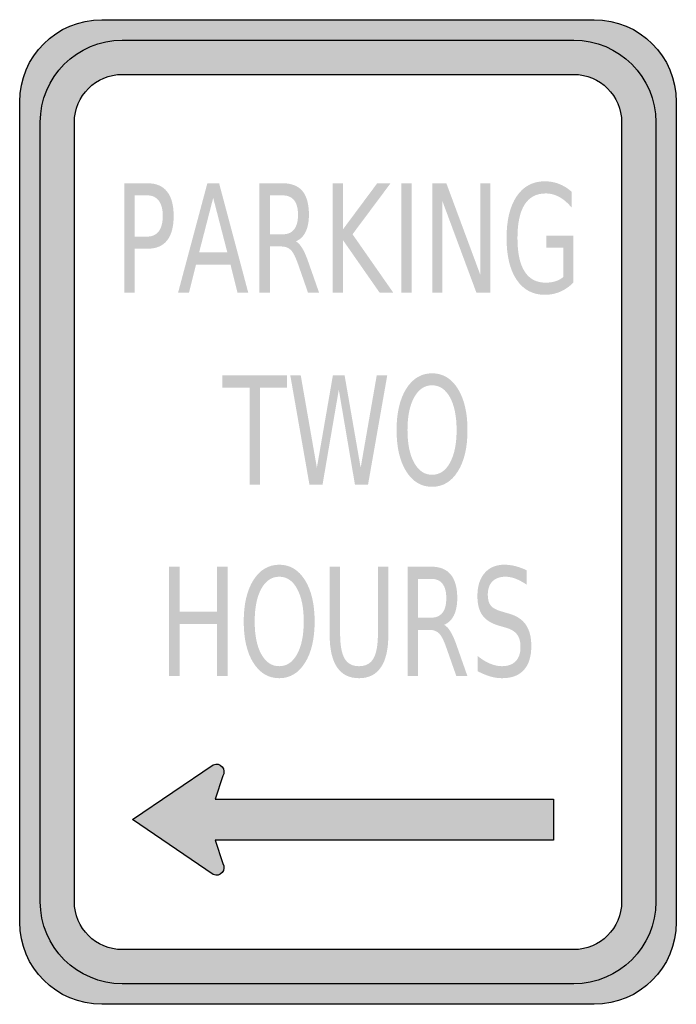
# Model space of a CAD drawing. Header units: inches. Extents: x -0.5 to 0.5, y -0.75 to 0.75.
import ezdxf

# ---------------------------------------------------------------- set-up
doc = ezdxf.new("R2010")
doc.units = ezdxf.units.IN
doc.header["$MEASUREMENT"] = 0

msp = doc.modelspace()

# ---------------------------------------------------------------- hatches: boundary and pattern name
h = msp.add_hatch(color=7)
edge = h.paths.add_edge_path()
edge.add_spline(control_points=[(-0.5, 0.625), (-0.5, 0.694), (-0.444, 0.75), (-0.375, 0.75)], knot_values=[0, 0, 0, 0, 1, 1, 1, 1], degree=3, periodic=0)
edge.add_line((-0.375, 0.75), (0.375, 0.75))
edge.add_spline(control_points=[(0.375, 0.75), (0.444, 0.75), (0.5, 0.694), (0.5, 0.625)], knot_values=[0, 0, 0, 0, 1, 1, 1, 1], degree=3, periodic=0)
edge.add_line((0.5, 0.625), (0.5, -0.625))
edge.add_spline(control_points=[(0.5, -0.625), (0.5, -0.694), (0.444, -0.75), (0.375, -0.75)], knot_values=[0, 0, 0, 0, 1, 1, 1, 1], degree=3, periodic=0)
edge.add_line((0.375, -0.75), (-0.375, -0.75))
edge.add_spline(control_points=[(-0.375, -0.75), (-0.444, -0.75), (-0.5, -0.694), (-0.5, -0.625)], knot_values=[0, 0, 0, 0, 1, 1, 1, 1], degree=3, periodic=0)
edge.add_line((-0.5, -0.625), (-0.5, 0.625))
edge = h.paths.add_edge_path(flags=0)
edge.add_spline(control_points=[(0.3438, 0.6667), (0.384, 0.6667), (0.4167, 0.634), (0.4167, 0.5938)], knot_values=[0, 0, 0, 0, 1, 1, 1, 1], degree=3, periodic=0)
edge.add_line((0.4167, 0.5938), (0.4167, -0.5937))
edge.add_spline(control_points=[(0.4167, -0.5937), (0.4167, -0.634), (0.384, -0.6667), (0.3438, -0.6667)], knot_values=[0, 0, 0, 0, 1, 1, 1, 1], degree=3, periodic=0)
edge.add_line((0.3438, -0.6667), (-0.3437, -0.6667))
edge.add_spline(control_points=[(-0.3437, -0.6667), (-0.384, -0.6667), (-0.4167, -0.634), (-0.4167, -0.5937)], knot_values=[0, 0, 0, 0, 1, 1, 1, 1], degree=3, periodic=0)
edge.add_line((-0.4167, -0.5937), (-0.4167, 0.5938))
edge.add_spline(control_points=[(-0.4167, 0.5938), (-0.4167, 0.634), (-0.384, 0.6667), (-0.3437, 0.6667)], knot_values=[0, 0, 0, 0, 1, 1, 1, 1], degree=3, periodic=0)
edge.add_line((-0.3437, 0.6667), (0.3438, 0.6667))
h = msp.add_hatch(color=7)
edge = h.paths.add_edge_path()
edge.add_spline(control_points=[(-0.3437, 0.7188), (-0.4128, 0.7188), (-0.4687, 0.6628), (-0.4687, 0.5938)], knot_values=[0, 0, 0, 0, 1, 1, 1, 1], degree=3, periodic=0)
edge.add_line((-0.4687, 0.5938), (-0.4687, -0.5937))
edge.add_spline(control_points=[(-0.4687, -0.5937), (-0.4687, -0.6628), (-0.4128, -0.7187), (-0.3437, -0.7187)], knot_values=[0, 0, 0, 0, 1, 1, 1, 1], degree=3, periodic=0)
edge.add_line((-0.3437, -0.7187), (0.3438, -0.7187))
edge.add_spline(control_points=[(0.3438, -0.7187), (0.4128, -0.7187), (0.4688, -0.6628), (0.4688, -0.5937)], knot_values=[0, 0, 0, 0, 1, 1, 1, 1], degree=3, periodic=0)
edge.add_line((0.4688, -0.5937), (0.4688, 0.5938))
edge.add_spline(control_points=[(0.4688, 0.5938), (0.4688, 0.6628), (0.4128, 0.7188), (0.3438, 0.7188)], knot_values=[0, 0, 0, 0, 1, 1, 1, 1], degree=3, periodic=0)
edge.add_line((0.3438, 0.7188), (-0.3437, 0.7188))
edge = h.paths.add_edge_path(flags=0)
edge.add_spline(control_points=[(-0.3437, 0.6667), (-0.384, 0.6667), (-0.4167, 0.634), (-0.4167, 0.5938)], knot_values=[0, 0, 0, 0, 1, 1, 1, 1], degree=3, periodic=0)
edge.add_line((-0.4167, 0.5938), (-0.4167, -0.5937))
edge.add_spline(control_points=[(-0.4167, -0.5937), (-0.4167, -0.6131), (-0.409, -0.6316), (-0.3953, -0.6453), (-0.3816, -0.659), (-0.3631, -0.6667), (-0.3437, -0.6667)], knot_values=[0, 0, 0, 0, 1, 1, 1, 2, 2, 2, 2], degree=3, periodic=0)
edge.add_line((-0.3437, -0.6667), (0.3438, -0.6667))
edge.add_spline(control_points=[(0.3438, -0.6667), (0.3631, -0.6667), (0.3816, -0.659), (0.3953, -0.6453), (0.409, -0.6316), (0.4167, -0.6131), (0.4167, -0.5937)], knot_values=[0, 0, 0, 0, 1, 1, 1, 2, 2, 2, 2], degree=3, periodic=0)
edge.add_line((0.4167, -0.5937), (0.4167, 0.5938))
edge.add_spline(control_points=[(0.4167, 0.5938), (0.4167, 0.6131), (0.409, 0.6316), (0.3953, 0.6453), (0.3816, 0.659), (0.3631, 0.6667), (0.3438, 0.6667)], knot_values=[0, 0, 0, 0, 1, 1, 1, 2, 2, 2, 2], degree=3, periodic=0)
edge.add_line((0.3438, 0.6667), (-0.3437, 0.6667))
h = msp.add_hatch(color=7)
edge = h.paths.add_edge_path()
edge.add_line((-0.3408, 0.5008), (-0.3052, 0.5008))
edge.add_spline(control_points=[(-0.3052, 0.5008), (-0.2921, 0.5008), (-0.2822, 0.4966), (-0.2755, 0.4881), (-0.2688, 0.4797), (-0.2655, 0.4673), (-0.2655, 0.451), (-0.2655, 0.4346), (-0.2688, 0.4221), (-0.2755, 0.4137), (-0.2822, 0.4053), (-0.2921, 0.4011), (-0.3052, 0.4011)], knot_values=[0, 0, 0, 0, 1, 1, 1, 2, 2, 2, 3, 3, 3, 4, 4, 4, 4], degree=3, periodic=0)
edge.add_line((-0.3052, 0.4011), (-0.325, 0.4011))
edge.add_line((-0.325, 0.4011), (-0.325, 0.3341))
edge.add_line((-0.325, 0.3341), (-0.3408, 0.3341))
edge.add_line((-0.3408, 0.3341), (-0.3408, 0.5008))
edge = h.paths.add_edge_path(flags=0)
edge.add_line((-0.325, 0.4823), (-0.325, 0.4196))
edge.add_line((-0.325, 0.4196), (-0.3052, 0.4196))
edge.add_spline(control_points=[(-0.3052, 0.4196), (-0.2978, 0.4196), (-0.2922, 0.4224), (-0.2881, 0.4278), (-0.2841, 0.4332), (-0.2821, 0.441), (-0.2821, 0.451), (-0.2821, 0.461), (-0.2841, 0.4687), (-0.2881, 0.4741), (-0.2922, 0.4796), (-0.2978, 0.4823), (-0.3052, 0.4823)], knot_values=[0, 0, 0, 0, 1, 1, 1, 2, 2, 2, 3, 3, 3, 4, 4, 4, 4], degree=3, periodic=0)
edge.add_line((-0.3052, 0.4823), (-0.325, 0.4823))
h = msp.add_hatch(color=7)
h.paths.add_polyline_path([(-0.2142, 0.5008), (-0.1963, 0.5008), (-0.1519, 0.3341), (-0.1683, 0.3341), (-0.1789, 0.3769), (-0.2315, 0.3769), (-0.2421, 0.3341), (-0.2588, 0.3341), (-0.2142, 0.5008)])
h.paths.add_polyline_path([(-0.2053, 0.4786), (-0.2267, 0.3956), (-0.1838, 0.3956), (-0.2053, 0.4786)], flags=0)
h = msp.add_hatch(color=7)
edge = h.paths.add_edge_path()
edge.add_spline(control_points=[(-0.0795, 0.4123), (-0.0761, 0.4106), (-0.0728, 0.4071), (-0.0696, 0.4018), (-0.0664, 0.3964), (-0.0632, 0.3891), (-0.06, 0.3797)], knot_values=[0, 0, 0, 0, 1, 1, 1, 2, 2, 2, 2], degree=3, periodic=0)
edge.add_line((-0.06, 0.3797), (-0.044, 0.3341))
edge.add_line((-0.044, 0.3341), (-0.0609, 0.3341))
edge.add_line((-0.0609, 0.3341), (-0.0758, 0.3769))
edge.add_spline(control_points=[(-0.0758, 0.3769), (-0.0797, 0.3881), (-0.0834, 0.3955), (-0.087, 0.3991), (-0.0907, 0.4028), (-0.0956, 0.4046), (-0.1019, 0.4046)], knot_values=[0, 0, 0, 0, 1, 1, 1, 2, 2, 2, 2], degree=3, periodic=0)
edge.add_line((-0.1019, 0.4046), (-0.119, 0.4046))
edge.add_line((-0.119, 0.4046), (-0.119, 0.3341))
edge.add_line((-0.119, 0.3341), (-0.1348, 0.3341))
edge.add_line((-0.1348, 0.3341), (-0.1348, 0.5008))
edge.add_line((-0.1348, 0.5008), (-0.0992, 0.5008))
edge.add_spline(control_points=[(-0.0992, 0.5008), (-0.0859, 0.5008), (-0.0759, 0.4968), (-0.0693, 0.4889), (-0.0628, 0.4809), (-0.0595, 0.4689), (-0.0595, 0.4528), (-0.0595, 0.4423), (-0.0612, 0.4336), (-0.0646, 0.4267), (-0.068, 0.4198), (-0.073, 0.415), (-0.0795, 0.4123)], knot_values=[0, 0, 0, 0, 1, 1, 1, 2, 2, 2, 3, 3, 3, 4, 4, 4, 4], degree=3, periodic=0)
edge = h.paths.add_edge_path(flags=0)
edge.add_line((-0.119, 0.4823), (-0.119, 0.4231))
edge.add_line((-0.119, 0.4231), (-0.0992, 0.4231))
edge.add_spline(control_points=[(-0.0992, 0.4231), (-0.0916, 0.4231), (-0.0858, 0.4256), (-0.082, 0.4306), (-0.0781, 0.4357), (-0.0761, 0.4431), (-0.0761, 0.4528), (-0.0761, 0.4626), (-0.0781, 0.4699), (-0.082, 0.4749), (-0.0858, 0.4798), (-0.0916, 0.4823), (-0.0992, 0.4823)], knot_values=[0, 0, 0, 0, 1, 1, 1, 2, 2, 2, 3, 3, 3, 4, 4, 4, 4], degree=3, periodic=0)
edge.add_line((-0.0992, 0.4823), (-0.119, 0.4823))
for points in [[(-0.0236, 0.5008), (-0.0078, 0.5008), (-0.0078, 0.4304), (0.0445, 0.5008), (0.0648, 0.5008), (0.0069, 0.4231), (0.069, 0.3341), (0.0482, 0.3341), (-0.0078, 0.4144), (-0.0078, 0.3341), (-0.0236, 0.3341), (-0.0236, 0.5008)], [(0.0813, 0.5008), (0.0971, 0.5008), (0.0971, 0.3341), (0.0813, 0.3341), (0.0813, 0.5008)], [(0.1285, 0.5008), (0.1498, 0.5008), (0.2015, 0.3614), (0.2015, 0.5008), (0.2168, 0.5008), (0.2168, 0.3341), (0.1956, 0.3341), (0.1438, 0.4736), (0.1438, 0.3341), (0.1285, 0.3341), (0.1285, 0.5008)], [(-0.1914, 0.2083), (-0.0928, 0.2083), (-0.0928, 0.1893), (-0.1342, 0.1893), (-0.1342, 0.0416), (-0.15, 0.0416), (-0.15, 0.1893), (-0.1914, 0.1893), (-0.1914, 0.2083)], [(-0.0879, 0.2083), (-0.072, 0.2083), (-0.0474, 0.0674), (-0.023, 0.2083), (-0.0052, 0.2083), (0.0193, 0.0674), (0.0438, 0.2083), (0.0598, 0.2083), (0.0305, 0.0416), (0.0106, 0.0416), (-0.014, 0.1863), (-0.0388, 0.0416), (-0.0587, 0.0416), (-0.0879, 0.2083)], [(-0.2724, -0.0833), (-0.2566, -0.0833), (-0.2566, -0.1517), (-0.1993, -0.1517), (-0.1993, -0.0833), (-0.1835, -0.0833), (-0.1835, -0.25), (-0.1993, -0.25), (-0.1993, -0.1706), (-0.2566, -0.1706), (-0.2566, -0.25), (-0.2724, -0.25), (-0.2724, -0.0833)]]:
    msp.add_hatch(color=7).paths.add_polyline_path(points)
h = msp.add_hatch(color=7)
edge = h.paths.add_edge_path()
edge.add_line((0.3278, 0.3579), (0.3278, 0.4027))
edge.add_line((0.3278, 0.4027), (0.302, 0.4027))
edge.add_line((0.302, 0.4027), (0.302, 0.4212))
edge.add_line((0.302, 0.4212), (0.3434, 0.4212))
edge.add_line((0.3434, 0.4212), (0.3434, 0.3497))
edge.add_spline(control_points=[(0.3434, 0.3497), (0.3373, 0.3435), (0.3306, 0.3388), (0.3232, 0.3356), (0.3159, 0.3325), (0.3081, 0.3309), (0.2997, 0.3309), (0.2815, 0.3309), (0.2672, 0.3385), (0.2569, 0.3537), (0.2466, 0.3689), (0.2415, 0.3901), (0.2415, 0.4173), (0.2415, 0.4445), (0.2466, 0.4658), (0.2569, 0.481), (0.2672, 0.4962), (0.2815, 0.5038), (0.2997, 0.5038), (0.3073, 0.5038), (0.3146, 0.5025), (0.3214, 0.4998), (0.3283, 0.4971), (0.3346, 0.4932), (0.3404, 0.488)], knot_values=[0, 0, 0, 0, 1, 1, 1, 2, 2, 2, 3, 3, 3, 4, 4, 4, 5, 5, 5, 6, 6, 6, 7, 7, 7, 8, 8, 8, 8], degree=3, periodic=0)
edge.add_line((0.3404, 0.488), (0.3404, 0.464))
edge.add_spline(control_points=[(0.3404, 0.464), (0.3345, 0.471), (0.3283, 0.4764), (0.3218, 0.4799), (0.3152, 0.4835), (0.3083, 0.4853), (0.301, 0.4853), (0.2868, 0.4853), (0.2761, 0.4796), (0.2689, 0.4682), (0.2617, 0.4568), (0.2581, 0.4399), (0.2581, 0.4173), (0.2581, 0.3948), (0.2617, 0.3779), (0.2689, 0.3665), (0.2761, 0.3551), (0.2868, 0.3494), (0.301, 0.3494), (0.3066, 0.3494), (0.3116, 0.3501), (0.316, 0.3515), (0.3203, 0.3529), (0.3243, 0.355), (0.3278, 0.3579)], knot_values=[0, 0, 0, 0, 1, 1, 1, 2, 2, 2, 3, 3, 3, 4, 4, 4, 5, 5, 5, 6, 6, 6, 7, 7, 7, 8, 8, 8, 8], degree=3, periodic=0)
h = msp.add_hatch(color=7)
edge = h.paths.add_edge_path()
edge.add_spline(control_points=[(0.1281, 0.2113), (0.1444, 0.2113), (0.1575, 0.2035), (0.1673, 0.1878), (0.1771, 0.1721), (0.182, 0.1511), (0.182, 0.1248), (0.182, 0.0985), (0.1771, 0.0775), (0.1673, 0.0619), (0.1575, 0.0462), (0.1444, 0.0384), (0.1281, 0.0384), (0.1117, 0.0384), (0.0986, 0.0462), (0.0887, 0.0618), (0.0789, 0.0775), (0.074, 0.0984), (0.074, 0.1248), (0.074, 0.1511), (0.0789, 0.1721), (0.0887, 0.1878), (0.0986, 0.2035), (0.1117, 0.2113), (0.1281, 0.2113)], knot_values=[0, 0, 0, 0, 1, 1, 1, 2, 2, 2, 3, 3, 3, 4, 4, 4, 5, 5, 5, 6, 6, 6, 7, 7, 7, 8, 8, 8, 8], degree=3, periodic=0)
edge = h.paths.add_edge_path(flags=0)
edge.add_spline(control_points=[(0.1281, 0.193), (0.1166, 0.193), (0.1075, 0.1869), (0.1008, 0.1747), (0.094, 0.1625), (0.0906, 0.1458), (0.0906, 0.1248), (0.0906, 0.1038), (0.094, 0.0872), (0.1008, 0.075), (0.1075, 0.0628), (0.1166, 0.0567), (0.1281, 0.0567), (0.1395, 0.0567), (0.1486, 0.0628), (0.1553, 0.075), (0.162, 0.0872), (0.1654, 0.1038), (0.1654, 0.1248), (0.1654, 0.1458), (0.162, 0.1625), (0.1553, 0.1747), (0.1486, 0.1869), (0.1395, 0.193), (0.1281, 0.193)], knot_values=[0, 0, 0, 0, 1, 1, 1, 2, 2, 2, 3, 3, 3, 4, 4, 4, 5, 5, 5, 6, 6, 6, 7, 7, 7, 8, 8, 8, 8], degree=3, periodic=0)
h = msp.add_hatch(color=7)
edge = h.paths.add_edge_path()
edge.add_spline(control_points=[(-0.1047, -0.0803), (-0.0883, -0.0803), (-0.0753, -0.0882), (-0.0655, -0.1038), (-0.0557, -0.1195), (-0.0508, -0.1405), (-0.0508, -0.1668), (-0.0508, -0.1931), (-0.0557, -0.2141), (-0.0655, -0.2297), (-0.0753, -0.2454), (-0.0883, -0.2532), (-0.1047, -0.2532), (-0.1211, -0.2532), (-0.1342, -0.2454), (-0.1441, -0.2298), (-0.1539, -0.2142), (-0.1588, -0.1932), (-0.1588, -0.1668), (-0.1588, -0.1405), (-0.1539, -0.1195), (-0.1441, -0.1038), (-0.1342, -0.0882), (-0.1211, -0.0803), (-0.1047, -0.0803)], knot_values=[0, 0, 0, 0, 1, 1, 1, 2, 2, 2, 3, 3, 3, 4, 4, 4, 5, 5, 5, 6, 6, 6, 7, 7, 7, 8, 8, 8, 8], degree=3, periodic=0)
edge = h.paths.add_edge_path(flags=0)
edge.add_spline(control_points=[(-0.1047, -0.0986), (-0.1162, -0.0986), (-0.1253, -0.1047), (-0.132, -0.1169), (-0.1388, -0.1291), (-0.1421, -0.1458), (-0.1421, -0.1668), (-0.1421, -0.1878), (-0.1388, -0.2044), (-0.132, -0.2166), (-0.1253, -0.2288), (-0.1162, -0.2349), (-0.1047, -0.2349), (-0.0932, -0.2349), (-0.0842, -0.2288), (-0.0775, -0.2166), (-0.0708, -0.2044), (-0.0674, -0.1878), (-0.0674, -0.1668), (-0.0674, -0.1458), (-0.0708, -0.1291), (-0.0775, -0.1169), (-0.0842, -0.1047), (-0.0932, -0.0986), (-0.1047, -0.0986)], knot_values=[0, 0, 0, 0, 1, 1, 1, 2, 2, 2, 3, 3, 3, 4, 4, 4, 5, 5, 5, 6, 6, 6, 7, 7, 7, 8, 8, 8, 8], degree=3, periodic=0)
h = msp.add_hatch(color=7)
edge = h.paths.add_edge_path()
edge.add_line((-0.0279, -0.0833), (-0.012, -0.0833))
edge.add_line((-0.012, -0.0833), (-0.012, -0.1846))
edge.add_spline(control_points=[(-0.012, -0.1846), (-0.012, -0.2025), (-0.0098, -0.2153), (-0.0052, -0.2232), (-0.0007, -0.231), (0.0066, -0.2349), (0.0168, -0.2349), (0.0269, -0.2349), (0.0342, -0.231), (0.0388, -0.2232), (0.0433, -0.2153), (0.0456, -0.2025), (0.0456, -0.1846)], knot_values=[0, 0, 0, 0, 1, 1, 1, 2, 2, 2, 3, 3, 3, 4, 4, 4, 4], degree=3, periodic=0)
edge.add_line((0.0456, -0.1846), (0.0456, -0.0833))
edge.add_line((0.0456, -0.0833), (0.0614, -0.0833))
edge.add_line((0.0614, -0.0833), (0.0614, -0.1874))
edge.add_spline(control_points=[(0.0614, -0.1874), (0.0614, -0.2091), (0.0577, -0.2255), (0.0501, -0.2366), (0.0426, -0.2477), (0.0315, -0.2532), (0.0168, -0.2532), (0.0021, -0.2532), (-0.0091, -0.2477), (-0.0166, -0.2366), (-0.0241, -0.2255), (-0.0279, -0.2091), (-0.0279, -0.1874)], knot_values=[0, 0, 0, 0, 1, 1, 1, 2, 2, 2, 3, 3, 3, 4, 4, 4, 4], degree=3, periodic=0)
edge.add_line((-0.0279, -0.1874), (-0.0279, -0.0833))
h = msp.add_hatch(color=7)
edge = h.paths.add_edge_path()
edge.add_spline(control_points=[(0.1464, -0.1719), (0.1498, -0.1735), (0.153, -0.177), (0.1562, -0.1824), (0.1595, -0.1877), (0.1627, -0.1951), (0.1659, -0.2045)], knot_values=[0, 0, 0, 0, 1, 1, 1, 2, 2, 2, 2], degree=3, periodic=0)
edge.add_line((0.1659, -0.2045), (0.1819, -0.25))
edge.add_line((0.1819, -0.25), (0.165, -0.25))
edge.add_line((0.165, -0.25), (0.15, -0.2073))
edge.add_spline(control_points=[(0.15, -0.2073), (0.1462, -0.1961), (0.1424, -0.1887), (0.1388, -0.185), (0.1352, -0.1814), (0.1303, -0.1796), (0.124, -0.1796)], knot_values=[0, 0, 0, 0, 1, 1, 1, 2, 2, 2, 2], degree=3, periodic=0)
edge.add_line((0.124, -0.1796), (0.1068, -0.1796))
edge.add_line((0.1068, -0.1796), (0.1068, -0.25))
edge.add_line((0.1068, -0.25), (0.091, -0.25))
edge.add_line((0.091, -0.25), (0.091, -0.0833))
edge.add_line((0.091, -0.0833), (0.1267, -0.0833))
edge.add_spline(control_points=[(0.1267, -0.0833), (0.14, -0.0833), (0.15, -0.0873), (0.1565, -0.0953), (0.1631, -0.1032), (0.1664, -0.1153), (0.1664, -0.1313), (0.1664, -0.1418), (0.1647, -0.1505), (0.1613, -0.1575), (0.1578, -0.1644), (0.1529, -0.1692), (0.1464, -0.1719)], knot_values=[0, 0, 0, 0, 1, 1, 1, 2, 2, 2, 3, 3, 3, 4, 4, 4, 4], degree=3, periodic=0)
edge = h.paths.add_edge_path(flags=0)
edge.add_line((0.1068, -0.1019), (0.1068, -0.161))
edge.add_line((0.1068, -0.161), (0.1267, -0.161))
edge.add_spline(control_points=[(0.1267, -0.161), (0.1343, -0.161), (0.14, -0.1585), (0.1439, -0.1535), (0.1478, -0.1485), (0.1497, -0.1411), (0.1497, -0.1313), (0.1497, -0.1216), (0.1478, -0.1142), (0.1439, -0.1093), (0.14, -0.1043), (0.1343, -0.1019), (0.1267, -0.1019)], knot_values=[0, 0, 0, 0, 1, 1, 1, 2, 2, 2, 3, 3, 3, 4, 4, 4, 4], degree=3, periodic=0)
edge.add_line((0.1267, -0.1019), (0.1068, -0.1019))
h = msp.add_hatch(color=7)
edge = h.paths.add_edge_path()
edge.add_line((0.2722, -0.0888), (0.2722, -0.1108))
edge.add_spline(control_points=[(0.2722, -0.1108), (0.2662, -0.1067), (0.2605, -0.1037), (0.2552, -0.1016), (0.2499, -0.0996), (0.2448, -0.0986), (0.2398, -0.0986), (0.2312, -0.0986), (0.2246, -0.101), (0.2199, -0.1058), (0.2153, -0.1105), (0.2129, -0.1173), (0.2129, -0.1261), (0.2129, -0.1335), (0.2145, -0.139), (0.2176, -0.1428), (0.2207, -0.1465), (0.2266, -0.1496), (0.2352, -0.1519)], knot_values=[0, 0, 0, 0, 1, 1, 1, 2, 2, 2, 3, 3, 3, 4, 4, 4, 5, 5, 5, 6, 6, 6, 6], degree=3, periodic=0)
edge.add_line((0.2352, -0.1519), (0.2447, -0.1547))
edge.add_spline(control_points=[(0.2447, -0.1547), (0.2565, -0.1579), (0.2652, -0.1635), (0.2708, -0.1716), (0.2764, -0.1797), (0.2792, -0.1905), (0.2792, -0.204), (0.2792, -0.2202), (0.2754, -0.2324), (0.2678, -0.2407), (0.2603, -0.2491), (0.2491, -0.2532), (0.2345, -0.2532), (0.229, -0.2532), (0.2231, -0.2524), (0.2169, -0.2506), (0.2107, -0.2488), (0.2042, -0.2461), (0.1975, -0.2426)], knot_values=[0, 0, 0, 0, 1, 1, 1, 2, 2, 2, 3, 3, 3, 4, 4, 4, 5, 5, 5, 6, 6, 6, 6], degree=3, periodic=0)
edge.add_line((0.1975, -0.2426), (0.1975, -0.2194))
edge.add_spline(control_points=[(0.1975, -0.2194), (0.204, -0.2246), (0.2102, -0.2284), (0.2164, -0.231), (0.2225, -0.2336), (0.2286, -0.2349), (0.2345, -0.2349), (0.2435, -0.2349), (0.2505, -0.2324), (0.2554, -0.2273), (0.2603, -0.2223), (0.2627, -0.2151), (0.2627, -0.2057), (0.2627, -0.1975), (0.261, -0.1911), (0.2574, -0.1865), (0.2539, -0.1819), (0.2482, -0.1784), (0.2401, -0.1761)], knot_values=[0, 0, 0, 0, 1, 1, 1, 2, 2, 2, 3, 3, 3, 4, 4, 4, 5, 5, 5, 6, 6, 6, 6], degree=3, periodic=0)
edge.add_line((0.2401, -0.1761), (0.2305, -0.1734))
edge.add_spline(control_points=[(0.2305, -0.1734), (0.2188, -0.1701), (0.2102, -0.1648), (0.205, -0.1577), (0.1997, -0.1505), (0.1971, -0.1406), (0.1971, -0.1279), (0.1971, -0.1131), (0.2007, -0.1015), (0.208, -0.0931), (0.2152, -0.0846), (0.2253, -0.0803), (0.238, -0.0803), (0.2435, -0.0803), (0.2491, -0.081), (0.2547, -0.0824), (0.2604, -0.0839), (0.2662, -0.086), (0.2722, -0.0888)], knot_values=[0, 0, 0, 0, 1, 1, 1, 2, 2, 2, 3, 3, 3, 4, 4, 4, 5, 5, 5, 6, 6, 6, 6], degree=3, periodic=0)
h = msp.add_hatch(color=7)
edge = h.paths.add_edge_path()
edge.add_line((-0.3281, -0.4687), (-0.2051, -0.3851))
edge.add_spline(control_points=[(-0.2051, -0.3851), (-0.2004, -0.383), (-0.1949, -0.3843), (-0.1916, -0.3882), (-0.1883, -0.3921), (-0.1879, -0.3978), (-0.1906, -0.4021)], knot_values=[0, 0, 0, 0, 1, 1, 1, 2, 2, 2, 2], degree=3, periodic=0)
edge.add_line((-0.1906, -0.4021), (-0.2025, -0.4375))
edge.add_line((-0.2025, -0.4375), (0.3132, -0.4375))
edge.add_line((0.3132, -0.4375), (0.3132, -0.5))
edge.add_line((0.3132, -0.5), (-0.2025, -0.5))
edge.add_line((-0.2025, -0.5), (-0.1906, -0.5354))
edge.add_spline(control_points=[(-0.1906, -0.5354), (-0.1879, -0.5397), (-0.1883, -0.5453), (-0.1916, -0.5493), (-0.1949, -0.5532), (-0.2004, -0.5545), (-0.2051, -0.5524)], knot_values=[0, 0, 0, 0, 1, 1, 1, 2, 2, 2, 2], degree=3, periodic=0)
edge.add_line((-0.2051, -0.5524), (-0.3281, -0.4687))

# ---------------------------------------------------------------- linework, layer by layer
at = {"color": 7}
for points in [[(-0.375, 0.75), (0.375, 0.75)], [(-0.3437, 0.7188), (0.3438, 0.7188)], [(-0.3437, 0.6667), (0.3438, 0.6667)], [(-0.5, -0.625), (-0.5, 0.625)], [(0.5, 0.625), (0.5, -0.625)], [(-0.4687, -0.5937), (-0.4687, 0.5938)], [(-0.4167, -0.5937), (-0.4167, 0.5938)], [(0.4167, 0.5938), (0.4167, -0.5937)], [(0.4688, 0.5938), (0.4688, -0.5937)], [(-0.3281, -0.4687), (-0.2051, -0.3851)], [(-0.1906, -0.4021), (-0.2025, -0.4375), (0.3132, -0.4375), (0.3132, -0.5), (-0.2025, -0.5), (-0.1906, -0.5354)], [(-0.2051, -0.5524), (-0.3281, -0.4687)], [(0.3438, -0.6667), (-0.3437, -0.6667)], [(0.3438, -0.7187), (-0.3437, -0.7187)], [(0.375, -0.75), (-0.375, -0.75)]]:
    msp.add_lwpolyline(points, dxfattribs=at)
for points in [[(-0.5, 0.625), (-0.5, 0.694), (-0.444, 0.75), (-0.375, 0.75)], [(0.375, 0.75), (0.444, 0.75), (0.5, 0.694), (0.5, 0.625)], [(-0.4687, 0.5938), (-0.4687, 0.6628), (-0.4128, 0.7188), (-0.3437, 0.7188)], [(0.3438, 0.7188), (0.4128, 0.7188), (0.4688, 0.6628), (0.4688, 0.5938)], [(-0.4167, 0.5938), (-0.4167, 0.634), (-0.384, 0.6667), (-0.3437, 0.6667)], [(0.3438, 0.6667), (0.384, 0.6667), (0.4167, 0.634), (0.4167, 0.5938)], [(-0.3437, -0.7187), (-0.4128, -0.7187), (-0.4687, -0.6628), (-0.4687, -0.5937)], [(-0.3437, -0.6667), (-0.384, -0.6667), (-0.4167, -0.634), (-0.4167, -0.5937)], [(0.4688, -0.5937), (0.4688, -0.6628), (0.4128, -0.7187), (0.3438, -0.7187)], [(0.4167, -0.5937), (0.4167, -0.634), (0.384, -0.6667), (0.3438, -0.6667)], [(-0.375, -0.75), (-0.444, -0.75), (-0.5, -0.694), (-0.5, -0.625)], [(0.5, -0.625), (0.5, -0.694), (0.444, -0.75), (0.375, -0.75)]]:
    msp.add_open_spline(points, degree=3, dxfattribs=at)
for points in [[(-0.2051, -0.3851), (-0.2004, -0.383), (-0.1949, -0.3843), (-0.1916, -0.3882), (-0.1883, -0.3921), (-0.1879, -0.3978), (-0.1906, -0.4021)], [(-0.1906, -0.5354), (-0.1879, -0.5397), (-0.1883, -0.5453), (-0.1916, -0.5493), (-0.1949, -0.5532), (-0.2004, -0.5545), (-0.2051, -0.5524)]]:
    msp.add_open_spline(points, degree=3, knots=[0, 0, 0, 0, 1, 1, 1, 2, 2, 2, 2], dxfattribs=at)

doc.saveas('drawing.dxf')
